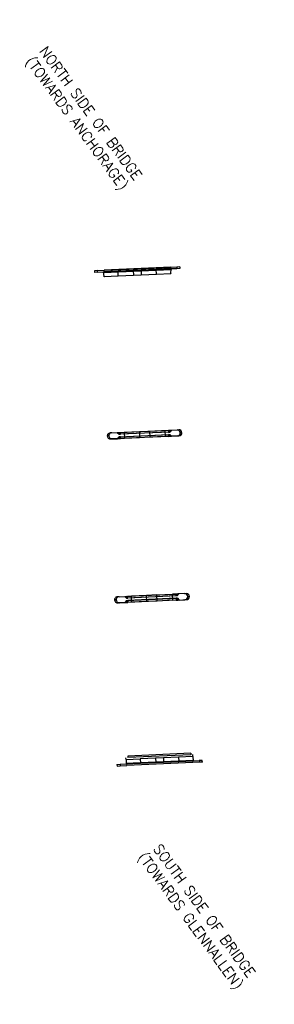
# Model space of a CAD drawing. Header units: feet. Extents: x 118249 to 118375, y 202262 to 202745.
import ezdxf

# ---------------------------------------------------------------- set-up
doc = ezdxf.new("R2010")
doc.units = ezdxf.units.FT
doc.header["$MEASUREMENT"] = 0
doc.layers.add('V-BRDG-ABUT-JAKE', color=51, linetype='Continuous')
doc.layers.add('V-NODE-CONC', color=1, linetype='Continuous')
doc.styles.add('L100', font='simplex.shx', dxfattribs={"height": 5})

msp = doc.modelspace()

# ---------------------------------------------------------------- linework, layer by layer
at = {"layer": 'V-BRDG-ABUT-JAKE'}
for p, q in [((118287.62, 202622.19, 575.12), (118286.22, 202622.13, 574.33)), ((118286.22, 202622.13, 574.33), (118286.26, 202621.33, 574.33)), ((118286.22, 202622.13, 574.33), (118286.22, 202622.13, 573.61)), ((118287.62, 202622.19, 575.12), (118290.94, 202622.34, 575.12)), ((118287.65, 202621.39, 575.12), (118287.62, 202622.19, 575.12)), ((118323.9, 202623, 573.65), (118290.6, 202621.52, 573.65)), ((118297.76, 202621.84, 571.48), (118290.6, 202621.52, 571.48)), ((118290.61, 202621.24, 574.01), (118323.91, 202622.72, 573.88)), ((118323.66, 202623.86, 575.13), (118290.93, 202622.41, 575.12)), ((118290.93, 202622.41, 575.33), (118323.66, 202623.86, 575.34)), ((118290.98, 202621.26, 575.33), (118290.93, 202622.41, 575.33)), ((118290.93, 202622.41, 575.33), (118290.93, 202622.41, 575.12)), ((118290.94, 202622.34, 575.12), (118323.66, 202623.79, 575.13)), ((118290.94, 202622.34, 575.12), (118290.94, 202622.34, 575.01)), ((118323.71, 202622.71, 575.34), (118290.98, 202621.26, 575.33)), ((118305.26, 202622.17, 571.6), (118297.76, 202621.84, 571.6)), ((118297.87, 202619.59, 571.48), (118297.76, 202621.84, 571.48)), ((118297.87, 202619.59, 571.6), (118297.76, 202621.84, 571.6)), ((118297.76, 202621.84, 571.48), (118297.76, 202621.84, 571.6)), ((118309.09, 202622.34, 571.72), (118305.26, 202622.17, 571.72)), ((118305.26, 202622.17, 571.6), (118305.36, 202619.95, 571.6)), ((118305.26, 202622.17, 571.72), (118305.36, 202619.95, 571.72)), ((118305.26, 202622.17, 571.6), (118305.26, 202622.17, 571.72)), ((118316.59, 202622.67, 571.6), (118309.09, 202622.34, 571.6)), ((118309.09, 202622.34, 571.6), (118309.2, 202620.13, 571.6)), ((118309.09, 202622.34, 571.72), (118309.2, 202620.13, 571.72)), ((118309.09, 202622.34, 571.6), (118309.09, 202622.34, 571.72)), ((118316.59, 202622.67, 571.48), (118323.9, 202623, 571.48)), ((118316.69, 202620.49, 571.48), (118316.59, 202622.67, 571.48)), ((118316.69, 202620.49, 571.6), (118316.59, 202622.67, 571.6)), ((118316.59, 202622.67, 571.48), (118316.59, 202622.67, 571.6)), ((118326.71, 202623.92, 575.13), (118323.66, 202623.79, 575.13)), ((118323.66, 202623.79, 575.13), (118323.66, 202623.86, 575.13)), ((118323.66, 202623.86, 575.13), (118323.66, 202623.86, 575.34)), ((118323.71, 202622.71, 575.34), (118323.66, 202623.86, 575.34)), ((118323.71, 202622.71, 575.13), (118323.66, 202623.79, 575.13)), ((118323.68, 202620.83, 571.48), (118323.9, 202623, 571.48)), ((118323.91, 202622.72, 575.13), (118323.71, 202622.71, 575.13)), ((118323.71, 202622.71, 575.14), (118323.71, 202622.71, 575.34)), ((118326.74, 202623.12, 575.13), (118323.9, 202623, 575.13)), ((118323.91, 202622.72, 573.88), (118323.9, 202623, 573.65)), ((118323.9, 202623, 575.13), (118323.91, 202622.72, 575.13)), ((118323.9, 202623, 575.13), (118323.9, 202623, 573.65)), ((118323.91, 202622.72, 575.13), (118323.91, 202622.72, 573.88)), ((118328.11, 202623.98, 574.31), (118326.71, 202623.92, 575.13)), ((118328.14, 202623.19, 574.31), (118326.74, 202623.12, 575.13)), ((118328.11, 202623.98, 574.31), (118328.14, 202623.19, 574.31)), ((118328.11, 202623.98, 574.31), (118328.11, 202623.98, 573.45)), ((118328.14, 202623.19, 574.31), (118328.14, 202623.19, 572.71)), ((118287.65, 202621.39, 575.12), (118286.26, 202621.33, 574.33)), ((118286.26, 202621.33, 574.33), (118286.26, 202621.33, 573)), ((118287.65, 202621.39, 575.12), (118290.6, 202621.52, 575.12)), ((118290.6, 202621.52, 575.12), (118290.61, 202621.24, 575.12)), ((118290.6, 202621.52, 575.12), (118290.6, 202621.52, 573.65)), ((118290.88, 202619.25, 571.48), (118290.6, 202621.52, 571.48)), ((118290.6, 202621.52, 571.48), (118290.6, 202621.52, 571.3)), ((118290.61, 202621.24, 575.12), (118290.98, 202621.26, 575.12)), ((118290.61, 202621.24, 575.12), (118290.61, 202621.24, 574.01)), ((118290.88, 202619.25, 571.48), (118290.73, 202619.05, 571.3)), ((118290.88, 202619.25, 571.48), (118297.87, 202619.59, 571.48)), ((118290.98, 202621.26, 575.12), (118290.98, 202621.26, 575.33)), ((118297.87, 202619.59, 571.6), (118305.36, 202619.95, 571.6)), ((118297.87, 202619.59, 571.48), (118297.87, 202619.59, 571.6)), ((118305.36, 202619.95, 571.72), (118309.2, 202620.13, 571.72)), ((118305.36, 202619.95, 571.6), (118305.36, 202619.95, 571.72)), ((118309.2, 202620.13, 571.6), (118316.69, 202620.49, 571.6)), ((118309.2, 202620.13, 571.6), (118309.2, 202620.13, 571.72)), ((118316.69, 202620.49, 571.48), (118323.68, 202620.83, 571.48)), ((118316.69, 202620.49, 571.48), (118316.69, 202620.49, 571.6)), ((118323.68, 202620.83, 571.48), (118323.85, 202620.67, 571.27)), ((118293.29, 202540.95, 571.3), (118292.49, 202540.91, 558.87)), ((118293.92, 202542.48, 558.87), (118297.41, 202542.63, 558.37)), ((118294.72, 202542.51, 571.3), (118293.92, 202542.48, 558.87)), ((118294.05, 202539.48, 558.87), (118297.55, 202539.63, 558.6)), ((118294.85, 202539.51, 571.3), (118294.05, 202539.48, 558.87)), ((118294.72, 202542.51, 571.3), (118300.76, 202542.78, 571.3)), ((118300.9, 202539.78, 571.3), (118294.85, 202539.51, 571.3)), ((118297.41, 202542.63, 558.37), (118297.97, 202542.66, 567.68)), ((118297.41, 202542.63, 558.37), (118298.35, 202541.77, 558.48)), ((118297.55, 202539.63, 558.6), (118298.41, 202540.57, 558.73)), ((118297.55, 202539.63, 558.6), (118298.11, 202539.66, 567.67)), ((118297.97, 202542.66, 567.68), (118298.87, 202542.7, 568.59)), ((118297.97, 202542.66, 567.68), (118298.91, 202541.8, 567.72)), ((118298.11, 202539.66, 567.67), (118298.97, 202540.6, 567.72)), ((118298.11, 202539.66, 567.67), (118299.01, 202539.7, 568.59)), ((118323.2, 202542.89, 559.21), (118298.35, 202541.77, 558.48)), ((118298.35, 202541.77, 558.48), (118298.91, 202541.8, 567.72)), ((118298.41, 202540.57, 558.73), (118323.19, 202541.68, 558.89)), ((118298.97, 202540.6, 567.72), (118298.41, 202540.57, 558.73)), ((118298.87, 202542.7, 568.59), (118322.6, 202543.76, 568.61)), ((118298.87, 202542.7, 568.59), (118298.91, 202541.8, 567.72)), ((118322.64, 202542.86, 567.72), (118298.91, 202541.8, 567.72)), ((118298.97, 202540.6, 567.72), (118322.63, 202541.66, 567.72)), ((118299.01, 202539.7, 568.59), (118298.97, 202540.6, 567.72)), ((118322.67, 202540.76, 568.59), (118299.01, 202539.7, 568.59)), ((118300.76, 202542.78, 571.44), (118308.25, 202543.12, 571.44)), ((118300.76, 202542.78, 571.3), (118300.9, 202539.78, 571.3)), ((118300.76, 202542.78, 571.44), (118300.9, 202539.78, 571.44)), ((118300.76, 202542.78, 571.3), (118300.76, 202542.78, 571.44)), ((118308.39, 202540.12, 571.44), (118300.9, 202539.78, 571.44)), ((118300.9, 202539.78, 571.44), (118300.9, 202539.78, 571.3)), ((118308.25, 202543.12, 571.59), (118313.25, 202543.34, 571.59)), ((118308.25, 202543.12, 571.44), (118308.39, 202540.12, 571.44)), ((118308.25, 202543.12, 571.59), (118308.39, 202540.12, 571.59)), ((118308.25, 202543.12, 571.44), (118308.25, 202543.12, 571.59)), ((118313.39, 202540.34, 571.59), (118308.39, 202540.12, 571.59)), ((118308.39, 202540.12, 571.59), (118308.39, 202540.12, 571.44)), ((118313.25, 202543.34, 571.45), (118320.74, 202543.68, 571.45)), ((118313.25, 202543.34, 571.45), (118313.39, 202540.34, 571.45)), ((118313.25, 202543.34, 571.59), (118313.39, 202540.34, 571.59)), ((118313.25, 202543.34, 571.59), (118313.25, 202543.34, 571.45)), ((118320.88, 202540.68, 571.45), (118313.39, 202540.34, 571.45)), ((118313.39, 202540.34, 571.45), (118313.39, 202540.34, 571.59)), ((118320.74, 202543.68, 571.32), (118326.79, 202543.95, 571.32)), ((118320.74, 202543.68, 571.32), (118320.88, 202540.68, 571.32)), ((118320.74, 202543.68, 571.45), (118320.88, 202540.68, 571.45)), ((118320.74, 202543.68, 571.45), (118320.74, 202543.68, 571.32)), ((118326.92, 202540.95, 571.32), (118320.88, 202540.68, 571.32)), ((118320.88, 202540.68, 571.32), (118320.88, 202540.68, 571.45)), ((118322.6, 202543.76, 568.61), (118323.5, 202543.8, 567.71)), ((118322.6, 202543.76, 568.61), (118322.64, 202542.86, 567.72)), ((118322.63, 202541.66, 567.72), (118323.19, 202541.68, 558.89)), ((118323.57, 202540.8, 567.69), (118322.63, 202541.66, 567.72)), ((118322.67, 202540.76, 568.59), (118322.63, 202541.66, 567.72)), ((118323.5, 202543.8, 567.71), (118322.64, 202542.86, 567.72)), ((118322.64, 202542.86, 567.72), (118323.2, 202542.89, 559.21)), ((118322.67, 202540.76, 568.59), (118323.57, 202540.8, 567.69)), ((118324.12, 202540.83, 558.89), (118323.19, 202541.68, 558.89)), ((118324.06, 202543.83, 559.12), (118323.2, 202542.89, 559.21)), ((118323.5, 202543.8, 567.71), (118324.06, 202543.83, 559.12)), ((118323.57, 202540.8, 567.69), (118324.12, 202540.83, 558.89)), ((118324.06, 202543.83, 559.12), (118327.59, 202543.98, 558.93)), ((118324.12, 202540.83, 558.89), (118327.72, 202540.99, 558.93)), ((118326.79, 202543.95, 571.32), (118327.59, 202543.98, 558.93)), ((118326.92, 202540.95, 571.32), (118327.72, 202540.99, 558.93)), ((118329.15, 202542.55, 558.93), (118328.35, 202542.52, 571.32)), ((118297.5, 202461.96, 555.71), (118301.06, 202462.13, 555.75)), ((118298.3, 202462, 570.95), (118304.32, 202462.28, 570.95)), ((118301.06, 202462.13, 555.75), (118301.62, 202462.16, 567.36)), ((118301.95, 202461.27, 555.98), (118301.06, 202462.13, 555.75)), ((118301.62, 202462.16, 567.36), (118302.47, 202462.2, 568.25)), ((118302.51, 202461.3, 567.38), (118301.62, 202462.16, 567.36)), ((118326.9, 202462.44, 557.19), (118301.95, 202461.27, 555.98)), ((118302.47, 202462.2, 568.25), (118326.26, 202463.31, 568.23)), ((118302.51, 202461.3, 567.38), (118302.47, 202462.2, 568.25)), ((118326.31, 202462.41, 567.38), (118302.51, 202461.3, 567.38)), ((118311.81, 202462.64, 571.11), (118304.32, 202462.28, 571.11)), ((118304.46, 202459.29, 570.95), (118304.32, 202462.28, 570.95)), ((118304.46, 202459.29, 571.11), (118304.32, 202462.28, 571.11)), ((118304.32, 202462.28, 570.95), (118304.32, 202462.28, 571.11)), ((118316.9, 202462.87, 571.24), (118311.81, 202462.64, 571.24)), ((118311.95, 202459.64, 571.24), (118311.81, 202462.64, 571.24)), ((118311.95, 202459.64, 571.11), (118311.81, 202462.64, 571.11)), ((118311.81, 202462.64, 571.24), (118311.81, 202462.64, 571.11)), ((118316.9, 202462.87, 571.09), (118324.49, 202463.23, 571.09)), ((118317.04, 202459.88, 571.24), (118316.9, 202462.87, 571.24)), ((118317.04, 202459.88, 571.09), (118316.9, 202462.87, 571.09)), ((118316.9, 202462.87, 571.09), (118316.9, 202462.87, 571.24)), ((118330.46, 202463.51, 570.94), (118324.49, 202463.23, 570.93)), ((118324.64, 202460.23, 570.93), (118324.49, 202463.23, 570.93)), ((118324.64, 202460.23, 571.09), (118324.49, 202463.23, 571.09)), ((118324.49, 202463.23, 570.93), (118324.49, 202463.23, 571.09)), ((118327.11, 202463.35, 567.4), (118326.26, 202463.31, 568.23)), ((118326.31, 202462.41, 567.38), (118326.26, 202463.31, 568.23)), ((118326.31, 202462.41, 567.38), (118327.11, 202463.35, 567.4)), ((118326.9, 202462.44, 557.19), (118326.31, 202462.41, 567.38)), ((118326.9, 202462.44, 557.19), (118327.71, 202463.38, 557.2)), ((118327.71, 202463.38, 557.2), (118327.11, 202463.35, 567.4)), ((118331.26, 202463.55, 558.47), (118327.71, 202463.38, 557.2)), ((118330.46, 202463.51, 570.94), (118331.26, 202463.55, 558.47)), ((118332.03, 202462.08, 570.94), (118332.83, 202462.12, 558.47)), ((118296.88, 202460.43, 570.95), (118296.08, 202460.4, 555.71)), ((118298.3, 202462, 570.95), (118297.5, 202461.96, 555.71)), ((118297.65, 202458.97, 555.71), (118301.06, 202459.13, 555.51)), ((118298.44, 202459.01, 570.95), (118297.65, 202458.97, 555.71)), ((118304.46, 202459.29, 570.95), (118298.44, 202459.01, 570.95)), ((118301.87, 202460.07, 555.62), (118301.06, 202459.13, 555.51)), ((118301.06, 202459.13, 555.51), (118301.76, 202459.16, 567.33)), ((118302.57, 202460.1, 567.35), (118301.76, 202459.16, 567.33)), ((118301.76, 202459.16, 567.33), (118302.61, 202459.2, 568.25)), ((118301.87, 202460.07, 555.62), (118326.96, 202461.24, 556.21)), ((118301.87, 202460.07, 555.62), (118302.57, 202460.1, 567.35)), ((118301.95, 202461.27, 555.98), (118302.51, 202461.3, 567.38)), ((118326.36, 202461.22, 567.37), (118302.57, 202460.1, 567.35)), ((118302.57, 202460.1, 567.35), (118302.61, 202459.2, 568.25)), ((118326.4, 202460.32, 568.29), (118302.61, 202459.2, 568.25)), ((118311.95, 202459.64, 571.11), (118304.46, 202459.29, 571.11)), ((118304.46, 202459.29, 571.11), (118304.46, 202459.29, 570.95)), ((118317.04, 202459.88, 571.24), (118311.95, 202459.64, 571.24)), ((118311.95, 202459.64, 571.24), (118311.95, 202459.64, 571.11)), ((118324.64, 202460.23, 571.09), (118317.04, 202459.88, 571.09)), ((118317.04, 202459.88, 571.24), (118317.04, 202459.88, 571.09)), ((118324.64, 202460.23, 570.93), (118330.6, 202460.51, 570.94)), ((118324.64, 202460.23, 571.09), (118324.64, 202460.23, 570.93)), ((118326.96, 202461.24, 556.21), (118326.36, 202461.22, 567.37)), ((118327.25, 202460.36, 567.45), (118326.36, 202461.22, 567.37)), ((118326.36, 202461.22, 567.37), (118326.4, 202460.32, 568.29)), ((118326.4, 202460.32, 568.29), (118327.25, 202460.36, 567.45)), ((118326.96, 202461.24, 556.21), (118327.85, 202460.38, 556.45)), ((118327.85, 202460.38, 556.45), (118327.25, 202460.36, 567.45)), ((118327.85, 202460.38, 556.45), (118331.4, 202460.55, 558.47)), ((118331.4, 202460.55, 558.47), (118330.6, 202460.51, 570.94)), ((118333.48, 202385.1, 567.81), (118302.58, 202383.74, 567.81)), ((118333.48, 202385.1, 567.81), (118333.51, 202384.3, 567.81)), ((118333.48, 202385.1, 567.81), (118333.48, 202385.1, 566.94)), ((118301.69, 202382.09, 570.75), (118301.53, 202382.87, 568.6)), ((118334.75, 202381.58, 573.4), (118301.68, 202380.09, 573.4)), ((118301.68, 202380.09, 574.39), (118301.98, 202380.1, 574.39)), ((118301.69, 202379.84, 574.39), (118301.68, 202380.09, 574.39)), ((118301.68, 202380.09, 574.39), (118301.68, 202380.09, 573.4)), ((118301.68, 202380.09, 573.4), (118301.69, 202379.84, 573.07)), ((118301.69, 202382.09, 570.75), (118308.69, 202382.41, 570.75)), ((118301.69, 202382.09, 570.75), (118301.69, 202379.84, 570.75)), ((118334.76, 202381.33, 573.07), (118301.69, 202379.84, 573.07)), ((118301.69, 202379.84, 570.75), (118308.79, 202380.16, 570.75)), ((118301.98, 202380.1, 574.53), (118334.45, 202381.57, 574.53)), ((118301.98, 202380.1, 574.39), (118302.03, 202379.05, 574.39)), ((118301.98, 202380.1, 574.53), (118302.03, 202379.05, 574.53)), ((118301.98, 202380.1, 574.39), (118301.98, 202380.1, 574.53)), ((118334.49, 202380.52, 574.53), (118302.03, 202379.05, 574.53)), ((118302.58, 202383.74, 567.81), (118302.62, 202382.94, 567.81)), ((118302.58, 202383.74, 567.34), (118302.58, 202383.74, 567.81)), ((118333.51, 202384.3, 567.81), (118302.62, 202382.94, 567.81)), ((118316.18, 202382.75, 570.9), (118308.69, 202382.41, 570.9)), ((118308.69, 202382.41, 570.75), (118308.79, 202380.16, 570.75)), ((118308.69, 202382.41, 570.9), (118308.79, 202380.16, 570.9)), ((118308.69, 202382.41, 570.9), (118308.69, 202382.41, 570.75)), ((118308.79, 202380.16, 570.9), (118316.28, 202380.5, 570.9)), ((118308.79, 202380.16, 570.9), (118308.79, 202380.16, 570.75)), ((118320.07, 202382.92, 571.03), (118316.18, 202382.75, 571.03)), ((118316.18, 202382.75, 570.9), (118316.28, 202380.5, 570.9)), ((118316.18, 202382.75, 571.03), (118316.28, 202380.5, 571.03)), ((118316.18, 202382.75, 571.03), (118316.18, 202382.75, 570.9)), ((118316.28, 202380.5, 571.03), (118320.17, 202380.68, 571.03)), ((118316.28, 202380.5, 570.9), (118316.28, 202380.5, 571.03)), ((118327.56, 202383.26, 570.9), (118320.07, 202382.92, 570.9)), ((118320.07, 202382.92, 570.9), (118320.17, 202380.68, 570.9)), ((118320.07, 202382.92, 571.03), (118320.17, 202380.68, 571.03)), ((118320.07, 202382.92, 570.9), (118320.07, 202382.92, 571.03)), ((118320.17, 202380.68, 570.9), (118327.66, 202381.01, 570.9)), ((118320.17, 202380.68, 571.03), (118320.17, 202380.68, 570.9)), ((118334.56, 202383.58, 570.75), (118327.56, 202383.26, 570.75)), ((118327.56, 202383.26, 570.75), (118327.66, 202381.01, 570.75)), ((118327.56, 202383.26, 570.9), (118327.66, 202381.01, 570.9)), ((118327.56, 202383.26, 570.75), (118327.56, 202383.26, 570.9)), ((118327.66, 202381.01, 570.75), (118334.76, 202381.33, 570.75)), ((118327.66, 202381.01, 570.9), (118327.66, 202381.01, 570.75)), ((118333.51, 202384.3, 567.81), (118333.5, 202384.53, 566.94)), ((118334.75, 202381.58, 574.39), (118334.45, 202381.57, 574.39)), ((118334.45, 202381.57, 574.53), (118334.49, 202380.52, 574.53)), ((118334.45, 202381.57, 574.39), (118334.49, 202380.52, 574.39)), ((118334.45, 202381.57, 574.53), (118334.45, 202381.57, 574.39)), ((118337.74, 202380.67, 574.39), (118334.49, 202380.52, 574.39)), ((118334.49, 202380.52, 574.53), (118334.49, 202380.52, 574.39)), ((118334.56, 202383.58, 570.75), (118334.59, 202384.48, 567.72)), ((118334.56, 202383.58, 570.75), (118334.76, 202381.33, 570.75)), ((118334.75, 202381.58, 574.39), (118334.76, 202381.33, 574.39)), ((118334.75, 202381.58, 574.39), (118334.75, 202381.58, 573.4)), ((118334.75, 202381.58, 573.4), (118334.76, 202381.33, 573.07)), ((118334.76, 202381.33, 574.39), (118337.7, 202381.47, 574.39)), ((118334.76, 202381.33, 574.39), (118334.76, 202381.33, 573.07)), ((118334.76, 202381.33, 570.75), (118334.76, 202381.33, 569.56)), ((118339.2, 202381.54, 573.62), (118337.7, 202381.47, 574.39)), ((118337.7, 202381.47, 574.39), (118337.74, 202380.67, 574.39)), ((118339.24, 202380.74, 573.62), (118337.74, 202380.67, 574.39)), ((118339.24, 202380.74, 573.62), (118339.2, 202381.54, 573.62)), ((118339.2, 202381.54, 573.62), (118339.2, 202381.54, 570.94)), ((118339.24, 202380.74, 573.62), (118339.24, 202380.74, 571.62)), ((118297.25, 202379.64, 573.62), (118298.75, 202379.71, 574.39)), ((118297.25, 202379.64, 573.62), (118297.29, 202378.84, 573.62)), ((118297.25, 202379.64, 573.62), (118297.25, 202379.64, 571.85)), ((118297.29, 202378.84, 573.62), (118298.78, 202378.91, 574.39)), ((118297.29, 202378.84, 573.62), (118297.29, 202378.84, 572.8)), ((118298.75, 202379.71, 574.39), (118301.69, 202379.84, 574.39)), ((118298.75, 202379.71, 574.39), (118298.78, 202378.91, 574.39)), ((118298.78, 202378.91, 574.39), (118302.03, 202379.05, 574.39)), ((118301.69, 202379.84, 574.39), (118301.69, 202379.84, 573.07)), ((118301.69, 202379.84, 570.75), (118301.69, 202379.84, 570.52)), ((118302.03, 202379.05, 574.39), (118302.03, 202379.05, 574.53))]:
    msp.add_line(p, q, dxfattribs=at)
at = {"layer": 'V-BRDG-ABUT-JAKE', "extrusion": (-1, 0, 0)}
msp.add_line((118290.98, 202621.26, 575.12), (118290.93, 202622.41, 575.12), dxfattribs=at)
at = {"layer": 'V-BRDG-ABUT-JAKE', "extrusion": (0, -1, 0)}
msp.add_line((118290.61, 202621.24, 574.01), (118290.6, 202621.52, 573.65), dxfattribs=at)
at = {"layer": 'V-BRDG-ABUT-JAKE', "elevation": 575.13, "flags": 128}
msp.add_lwpolyline([(118326.71, 202623.92), (118326.74, 202623.12)], dxfattribs=at)
at = {"layer": 'V-BRDG-ABUT-JAKE'}
for centre, start, end in [((118293.98, 202540.98, 558.87), 92.5658, 272.5658), ((118294.78, 202541.01, 571.3), 92.5658, 272.5658), ((118326.85, 202542.45, 571.32), 272.5658, 92.5658), ((118327.65, 202542.49, 558.93), 272.5658, 92.5658), ((118330.53, 202462.01, 570.94), 272.6838, 92.6838), ((118331.33, 202462.05, 558.47), 272.6838, 92.6838), ((118297.57, 202460.47, 555.71), 92.6838, 272.6838), ((118298.37, 202460.5, 570.95), 92.6838, 272.6838)]:
    msp.add_arc(centre, 1.5, start, end, dxfattribs=at)

# ---------------------------------------------------------------- texts
at = {"layer": 'V-NODE-CONC', "char_height": 5, "width": 113.557, "attachment_point": 5, "rotation": 306.3742, "style": 'L100'}
for s, insert in [('NORTH SIDE OF BRIDGE (TOWARDS ANCHORAGE)', (118280.36, 202696.58, 570)), ('SOUTH SIDE OF BRIDGE (TOWARDS GLENNALLEN)', (118336.19, 202304.83, 570))]:
    msp.add_mtext(s, dxfattribs=dict(at, insert=insert))

doc.saveas('drawing.dxf')
